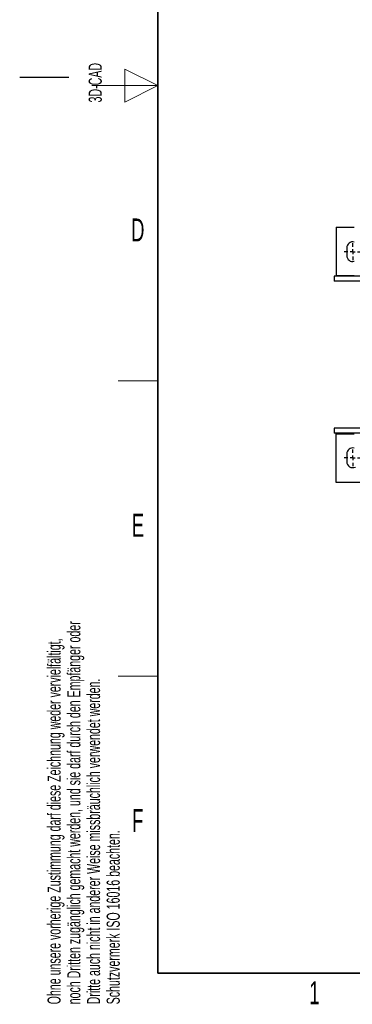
# Model space of a CAD drawing. Header units: millimetres. Extents: x 5 to 418, y 2 to 292.
# Tile 1 of 31: x 5 to 56, y 7 to 157. Entities that reach past the tile are written whole.
import ezdxf

# ---------------------------------------------------------------- set-up
doc = ezdxf.new("R2010")
doc.units = ezdxf.units.MM
doc.layers.add('SLD-0', color=7, linetype='Continuous')
doc.styles.add('SLDTEXTSTYLE0', font='TXT', dxfattribs={"width": 0.605})

# ---------------------------------------------------------------- blocks, each defined once
blk = doc.blocks.new('SW_CENTERMARKSYMBOL_0')
at = {"layer": 'SLD-0', "color": 0}
for p, q in [((-0.75, 0), (-1.28125, 0)), ((0, 0), (-0.375, 0)), ((0, 0.75), (0, 1.28125)), ((0, 0), (0, 0.375)), ((0, 0), (0, -0.375)), ((0, 0), (0.375, 0)), ((0.75, 0), (1.28125, 0)), ((0, -0.75), (0, -1.28125))]:
    blk.add_line(p, q, dxfattribs=at)
blk = doc.blocks.new('SW_CENTERMARKSYMBOL_1')
at = {"layer": 'SLD-0', "color": 0}
for p, q in [((-0.75, 0), (-1.28125, 0)), ((0, 0), (-0.375, 0)), ((0, 0.75), (0, 1.28125)), ((0, 0), (0, 0.375)), ((0, 0), (0, -0.375)), ((0, 0), (0.375, 0)), ((0.75, 0), (1.28125, 0)), ((0, -0.75), (0, -1.28125))]:
    blk.add_line(p, q, dxfattribs=at)

msp = doc.modelspace()

# ---------------------------------------------------------------- linework, layer by layer
at = {"color": 7, "linetype": 'Continuous', "lineweight": 25}
for p, q in [((53.1803, 125.6888), (53.1803, 118.3138)), ((53.1803, 125.6888), (55.924, 125.6888)), ((54.774, 122.5326), (54.774, 121.3451)), ((52.8678, 118.1888), (52.8678, 117.4388)), ((57.2428, 118.1888), (52.8678, 118.1888)), ((57.2428, 117.4388), (52.8678, 117.4388)), ((53.1803, 118.3138), (53.1803, 118.1888)), ((52.8678, 95.0263), (52.8678, 94.2763)), ((57.2428, 95.0263), (52.8678, 95.0263)), ((57.2428, 94.2763), (52.8678, 94.2763)), ((53.1803, 94.1513), (53.1803, 94.2763)), ((53.1803, 86.7763), (53.1803, 94.1513)), ((54.774, 91.1201), (54.774, 89.9326)), ((57.0865, 86.7763), (53.1803, 86.7763))]:
    msp.add_line(p, q, dxfattribs=at)
at = {"color": 7, "linetype": 'Continuous', "lineweight": 18}
for p, q in [((53.1803, 118.3138), (55.924, 118.3138)), ((55.924, 94.1513), (53.1803, 94.1513))]:
    msp.add_line(p, q, dxfattribs=at)
at = {"color": 7, "linetype": 'Continuous', "lineweight": 25}
for centre, start, end in [((55.6803, 122.5326), 74.397282, 180), ((55.6803, 121.3451), 180, 285.602718), ((55.6803, 91.1201), 74.397282, 180), ((55.6803, 89.9326), 180, 296.32363)]:
    msp.add_arc(centre, 0.9063, start, end, dxfattribs=at)
at = {"layer": 'SLD-0', "lineweight": 35}
for p, q in [((26, 282.5), (26, 12)), ((26, 12), (408, 12))]:
    msp.add_line(p, q, dxfattribs=at)
at = {"layer": 'SLD-0', "color": 7, "linetype": 'Continuous', "lineweight": 18}
for p, q in [((26, 147.25), (21, 149.75)), ((21, 149.75), (21, 144.75)), ((16, 147.25), (26, 147.25)), ((21, 144.75), (26, 147.25))]:
    msp.add_line(p, q, dxfattribs=at)
at = {"layer": 'SLD-0'}
msp.add_line((12.5, 148.5), (5, 148.5), dxfattribs=at)
at = {"layer": 'SLD-0', "lineweight": 18}
for p, q in [((20, 102.25), (26, 102.25)), ((20, 57.25), (26, 57.25))]:
    msp.add_line(p, q, dxfattribs=at)

# ---------------------------------------------------------------- block references
at = {"layer": 'SLD-0'}
for name, p in [('SW_CENTERMARKSYMBOL_0', (55.6803, 121.9388)), ('SW_CENTERMARKSYMBOL_1', (55.6803, 90.5263))]:
    msp.add_blockref(name, p, dxfattribs=at)

# ---------------------------------------------------------------- texts
at = {"layer": 'SLD-0', "char_height": 2, "attachment_point": 1, "rotation": 90, "style": 'SLDTEXTSTYLE0'}
for s, insert in [('3D-CAD', (15.4939, 144.6806)), ('noch Dritten zugänglich gemacht werden, und sie darf durch den Empfänger oder', (12.2299, 7.2381)), ('Ohne unsere vorherige Zustimmung darf diese Zeichnung weder vervielfältigt,', (9.2299, 7.2381)), ('Dritte auch nicht in anderer Weise missbräuchlich verwendet werden.', (15.2299, 7.2381)), ('Schutzvermerk ISO 16016 beachten.', (18.2299, 7.2381))]:
    msp.add_mtext(s, dxfattribs=dict(at, insert=insert))
at = {"layer": 'SLD-0', "char_height": 3.5, "attachment_point": 2, "style": 'SLDTEXTSTYLE0'}
for s, insert in [('D', (22.9597, 127.0011)), ('E', (22.9816, 82.0011)), ('F', (22.9536, 37.0011)), ('1', (49.8527, 10.743))]:
    msp.add_mtext(s, dxfattribs=dict(at, insert=insert))

doc.saveas('drawing.dxf')
